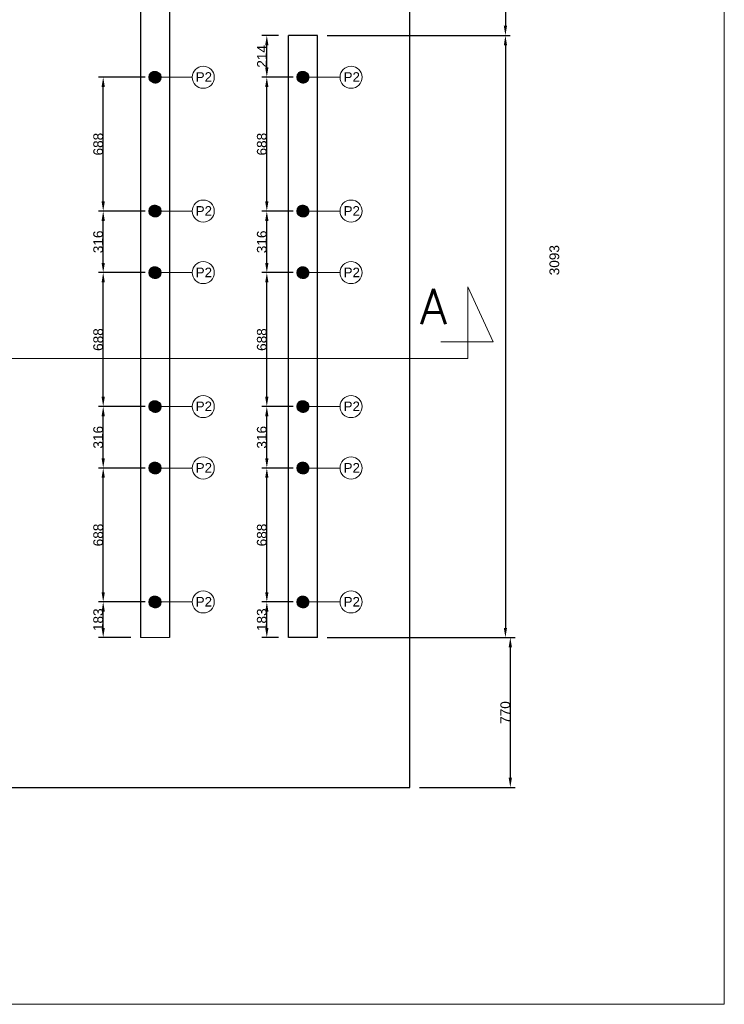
# Model space of a CAD drawing. Extents: x -90708 to 277869, y -117 to 207445.
# Tile 2 of 233: x -87088 to -83467, y 114828 to 119887. Entities that reach past the tile are written whole.
import ezdxf

# ---------------------------------------------------------------- set-up
doc = ezdxf.new("R2010")
doc.units = 0
doc.header["$MEASUREMENT"] = 0
doc.header["$PDMODE"] = 3
doc.header["$PDSIZE"] = 0.005
doc.layers.get('Defpoints').update_dxf_attribs({"linetype": 'CONTINUOUS'})
doc.layers.add('ARQ-COTAS', color=20, linetype='CONTINUOUS', lineweight=18)
for name, color, linetype in [('ARQ-DETALHES', 7, 'CONTINUOUS'), ('ARQ-TEXTO ESC', 160, 'CONTINUOUS'), ('ARQ-TEXTO4', 4, 'CONTINUOUS'), ('TEXTO - CAP BTU', 30, 'CONTINUOUS')]:
    doc.layers.add(name, color=color, linetype=linetype)
doc.styles.add('ARIAL', font='arial.ttf')
doc.styles.add('romans', font='romans.shx')
doc.dimstyles.new('COTA-50', dxfattribs={"dimscale": 0, "dimtxt": 50, "dimasz": 50, "dimexe": 25, "dimexo": 50, "dimgap": 0.04, "dimtad": 1, "dimdec": 0, "dimzin": 9, "dimdsep": 46, "dimtxsty": 'ARIAL', "dimcen": 1, "dimdle": 75, "dimclrd": 256, "dimclre": 256, "dimclrt": 2, "dimaunit": 1, "dimadec": 0, "dimazin": 0, "dimtfac": 2, "dimtdec": 0, "dimtmove": 2, "dimatfit": 0, "dimfxl": 0.05, "dimtolj": 1, "dimtzin": 4, "dimarcsym": 0})

# ---------------------------------------------------------------- blocks, each defined once
blk = doc.blocks.new('*D1081')
at = {"layer": 'ARQ-COTAS', "lineweight": -2, "transparency": 16777216}
for p, q in [((-85032.8, 120957.1), (-84566.9, 120957.1)), ((-84591.9, 120907.1), (-84591.9, 119855.1)), ((-85507.4, 119805.1), (-84566.9, 119805.1))]:
    blk.add_line(p, q, dxfattribs=at)
at = {"layer": 'ARQ-COTAS', "transparency": 16777216}
for points in [[(-84600.2, 120907.1), (-84583.6, 120907.1), (-84591.9, 120957.1)], [(-84600.2, 119855.1), (-84583.6, 119855.1), (-84591.9, 119805.1)]]:
    blk.add_solid(points, dxfattribs=at)
at = {"layer": 'Defpoints', "color": 0, "transparency": 16777216}
for p in [(-85082.8, 120957.1), (-85557.4, 119805.1), (-84591.9, 119805.1)]:
    blk.add_point(p, dxfattribs=at)
at = {"layer": 'ARQ-COTAS', "color": 2, "transparency": 16777216, "insert": (-84617.5, 120381.1), "char_height": 50, "attachment_point": 5, "rotation": 90, "style": 'ARIAL'}
blk.add_mtext('\\A1;1152', dxfattribs=at)
blk = doc.blocks.new('*D1090')
at = {"layer": 'ARQ-COTAS', "lineweight": -2, "transparency": 16777216}
for p, q in [((-86442.4, 117583.1), (-86683.7, 117583.1)), ((-86658.7, 116945.1), (-86658.7, 117533.1)), ((-86442.4, 116895.1), (-86683.7, 116895.1))]:
    blk.add_line(p, q, dxfattribs=at)
at = {"layer": 'ARQ-COTAS', "transparency": 16777216}
for points in [[(-86667, 117533.1), (-86650.3, 117533.1), (-86658.7, 117583.1)], [(-86667, 116945.1), (-86650.3, 116945.1), (-86658.7, 116895.1)]]:
    blk.add_solid(points, dxfattribs=at)
at = {"layer": 'Defpoints', "color": 0, "transparency": 16777216}
for p in [(-86658.7, 117583.1), (-86392.4, 117583.1), (-86392.4, 116895.1)]:
    blk.add_point(p, dxfattribs=at)
at = {"layer": 'ARQ-COTAS', "color": 2, "transparency": 16777216, "insert": (-86684.2, 117239.1), "char_height": 50, "attachment_point": 5, "rotation": 90, "style": 'ARIAL'}
blk.add_mtext('\\A1;688', dxfattribs=at)
blk = doc.blocks.new('*D1091')
at = {"layer": 'ARQ-COTAS', "lineweight": -2, "transparency": 16777216}
for p, q in [((-85682.4, 117583.1), (-85843, 117583.1)), ((-85818, 116945.1), (-85818, 117533.1)), ((-85682.4, 116895.1), (-85843, 116895.1))]:
    blk.add_line(p, q, dxfattribs=at)
at = {"layer": 'ARQ-COTAS', "transparency": 16777216}
for points in [[(-85826.3, 117533.1), (-85809.6, 117533.1), (-85818, 117583.1)], [(-85826.3, 116945.1), (-85809.6, 116945.1), (-85818, 116895.1)]]:
    blk.add_solid(points, dxfattribs=at)
at = {"layer": 'Defpoints', "color": 0, "transparency": 16777216}
for p in [(-85818, 117583.1), (-85632.4, 117583.1), (-85632.4, 116895.1)]:
    blk.add_point(p, dxfattribs=at)
at = {"layer": 'ARQ-COTAS', "color": 2, "transparency": 16777216, "insert": (-85843.5, 117239.1), "char_height": 50, "attachment_point": 5, "rotation": 90, "style": 'ARIAL'}
blk.add_mtext('\\A1;688', dxfattribs=at)
blk = doc.blocks.new('*D1100')
at = {"layer": 'ARQ-COTAS', "lineweight": -2, "transparency": 16777216}
for p, q in [((-86442.4, 118587.1), (-86683.7, 118587.1)), ((-86658.7, 117949.1), (-86658.7, 118537.1)), ((-86442.4, 117899.1), (-86683.7, 117899.1))]:
    blk.add_line(p, q, dxfattribs=at)
at = {"layer": 'ARQ-COTAS', "transparency": 16777216}
for points in [[(-86667, 118537.1), (-86650.3, 118537.1), (-86658.7, 118587.1)], [(-86667, 117949.1), (-86650.3, 117949.1), (-86658.7, 117899.1)]]:
    blk.add_solid(points, dxfattribs=at)
at = {"layer": 'Defpoints', "color": 0, "transparency": 16777216}
for p in [(-86658.7, 118587.1), (-86392.4, 118587.1), (-86392.4, 117899.1)]:
    blk.add_point(p, dxfattribs=at)
at = {"layer": 'ARQ-COTAS', "color": 2, "transparency": 16777216, "insert": (-86684.2, 118243.1), "char_height": 50, "attachment_point": 5, "rotation": 90, "style": 'ARIAL'}
blk.add_mtext('\\A1;688', dxfattribs=at)
blk = doc.blocks.new('*D1101')
at = {"layer": 'ARQ-COTAS', "lineweight": -2, "transparency": 16777216}
for p, q in [((-85682.4, 118587.1), (-85843, 118587.1)), ((-85818, 117949.1), (-85818, 118537.1)), ((-85682.4, 117899.1), (-85843, 117899.1))]:
    blk.add_line(p, q, dxfattribs=at)
at = {"layer": 'ARQ-COTAS', "transparency": 16777216}
for points in [[(-85826.3, 118537.1), (-85809.6, 118537.1), (-85818, 118587.1)], [(-85826.3, 117949.1), (-85809.6, 117949.1), (-85818, 117899.1)]]:
    blk.add_solid(points, dxfattribs=at)
at = {"layer": 'Defpoints', "color": 0, "transparency": 16777216}
for p in [(-85818, 118587.1), (-85632.4, 118587.1), (-85632.4, 117899.1)]:
    blk.add_point(p, dxfattribs=at)
at = {"layer": 'ARQ-COTAS', "color": 2, "transparency": 16777216, "insert": (-85843.5, 118243.1), "char_height": 50, "attachment_point": 5, "rotation": 90, "style": 'ARIAL'}
blk.add_mtext('\\A1;688', dxfattribs=at)
blk = doc.blocks.new('*D1102')
at = {"layer": 'ARQ-COTAS', "lineweight": -2, "transparency": 16777216}
for p, q in [((-86442.4, 119591.1), (-86683.7, 119591.1)), ((-86658.7, 118953.1), (-86658.7, 119541.1)), ((-86442.4, 118903.1), (-86683.7, 118903.1))]:
    blk.add_line(p, q, dxfattribs=at)
at = {"layer": 'ARQ-COTAS', "transparency": 16777216}
for points in [[(-86667, 119541.1), (-86650.3, 119541.1), (-86658.7, 119591.1)], [(-86667, 118953.1), (-86650.3, 118953.1), (-86658.7, 118903.1)]]:
    blk.add_solid(points, dxfattribs=at)
at = {"layer": 'Defpoints', "color": 0, "transparency": 16777216}
for p in [(-86658.7, 119591.1), (-86392.4, 119591.1), (-86392.4, 118903.1)]:
    blk.add_point(p, dxfattribs=at)
at = {"layer": 'ARQ-COTAS', "color": 2, "transparency": 16777216, "insert": (-86684.2, 119247.1), "char_height": 50, "attachment_point": 5, "rotation": 90, "style": 'ARIAL'}
blk.add_mtext('\\A1;688', dxfattribs=at)
blk = doc.blocks.new('*D1103')
at = {"layer": 'ARQ-COTAS', "lineweight": -2, "transparency": 16777216}
for p, q in [((-85682.4, 119591.1), (-85843, 119591.1)), ((-85818, 118953.1), (-85818, 119541.1)), ((-85682.4, 118903.1), (-85843, 118903.1))]:
    blk.add_line(p, q, dxfattribs=at)
at = {"layer": 'ARQ-COTAS', "transparency": 16777216}
for points in [[(-85826.3, 119541.1), (-85809.6, 119541.1), (-85818, 119591.1)], [(-85826.3, 118953.1), (-85809.6, 118953.1), (-85818, 118903.1)]]:
    blk.add_solid(points, dxfattribs=at)
at = {"layer": 'Defpoints', "color": 0, "transparency": 16777216}
for p in [(-85818, 119591.1), (-85632.4, 119591.1), (-85632.4, 118903.1)]:
    blk.add_point(p, dxfattribs=at)
at = {"layer": 'ARQ-COTAS', "color": 2, "transparency": 16777216, "insert": (-85843.5, 119247.1), "char_height": 50, "attachment_point": 5, "rotation": 90, "style": 'ARIAL'}
blk.add_mtext('\\A1;688', dxfattribs=at)
blk = doc.blocks.new('*D1109')
at = {"layer": 'ARQ-COTAS', "lineweight": -2, "transparency": 16777216}
for p, q in [((-86442.4, 116895.1), (-86683.7, 116895.1)), ((-86658.7, 116762.1), (-86658.7, 116845.1)), ((-86517.4, 116712.1), (-86683.7, 116712.1))]:
    blk.add_line(p, q, dxfattribs=at)
at = {"layer": 'ARQ-COTAS', "transparency": 16777216}
for points in [[(-86667, 116845.1), (-86650.3, 116845.1), (-86658.7, 116895.1)], [(-86667, 116762.1), (-86650.3, 116762.1), (-86658.7, 116712.1)]]:
    blk.add_solid(points, dxfattribs=at)
at = {"layer": 'Defpoints', "color": 0, "transparency": 16777216}
for p in [(-86658.7, 116895.1), (-86392.4, 116895.1), (-86467.4, 116712.1)]:
    blk.add_point(p, dxfattribs=at)
at = {"layer": 'ARQ-COTAS', "color": 2, "transparency": 16777216, "insert": (-86684.3, 116803.6), "char_height": 50, "attachment_point": 5, "rotation": 90, "style": 'ARIAL'}
blk.add_mtext('\\A1;183', dxfattribs=at)
blk = doc.blocks.new('*D1110')
at = {"layer": 'ARQ-COTAS', "lineweight": -2, "transparency": 16777216}
for p, q in [((-85682.4, 116895.1), (-85843, 116895.1)), ((-85818, 116762.1), (-85818, 116845.1)), ((-85757.4, 116712.1), (-85843, 116712.1))]:
    blk.add_line(p, q, dxfattribs=at)
at = {"layer": 'ARQ-COTAS', "transparency": 16777216}
for points in [[(-85826.3, 116845.1), (-85809.6, 116845.1), (-85818, 116895.1)], [(-85826.3, 116762.1), (-85809.6, 116762.1), (-85818, 116712.1)]]:
    blk.add_solid(points, dxfattribs=at)
at = {"layer": 'Defpoints', "color": 0, "transparency": 16777216}
for p in [(-85818, 116895.1), (-85632.4, 116895.1), (-85707.4, 116712.1)]:
    blk.add_point(p, dxfattribs=at)
at = {"layer": 'ARQ-COTAS', "color": 2, "transparency": 16777216, "insert": (-85843.5, 116803.6), "char_height": 50, "attachment_point": 5, "rotation": 90, "style": 'ARIAL'}
blk.add_mtext('\\A1;183', dxfattribs=at)
blk = doc.blocks.new('*D1111')
at = {"layer": 'ARQ-COTAS', "lineweight": -2, "transparency": 16777216}
for p, q in [((-86442.4, 117899.1), (-86683.7, 117899.1)), ((-86658.7, 117633.1), (-86658.7, 117849.1)), ((-86442.4, 117583.1), (-86683.7, 117583.1))]:
    blk.add_line(p, q, dxfattribs=at)
at = {"layer": 'ARQ-COTAS', "transparency": 16777216}
for points in [[(-86667, 117849.1), (-86650.3, 117849.1), (-86658.7, 117899.1)], [(-86667, 117633.1), (-86650.3, 117633.1), (-86658.7, 117583.1)]]:
    blk.add_solid(points, dxfattribs=at)
at = {"layer": 'Defpoints', "color": 0, "transparency": 16777216}
for p in [(-86658.7, 117899.1), (-86392.4, 117899.1), (-86392.4, 117583.1)]:
    blk.add_point(p, dxfattribs=at)
at = {"layer": 'ARQ-COTAS', "color": 2, "transparency": 16777216, "insert": (-86684.3, 117741.1), "char_height": 50, "attachment_point": 5, "rotation": 90, "style": 'ARIAL'}
blk.add_mtext('\\A1;316', dxfattribs=at)
blk = doc.blocks.new('*D1112')
at = {"layer": 'ARQ-COTAS', "lineweight": -2, "transparency": 16777216}
for p, q in [((-85682.4, 117899.1), (-85843, 117899.1)), ((-85818, 117633.1), (-85818, 117849.1)), ((-85682.4, 117583.1), (-85843, 117583.1))]:
    blk.add_line(p, q, dxfattribs=at)
at = {"layer": 'ARQ-COTAS', "transparency": 16777216}
for points in [[(-85826.3, 117849.1), (-85809.6, 117849.1), (-85818, 117899.1)], [(-85826.3, 117633.1), (-85809.6, 117633.1), (-85818, 117583.1)]]:
    blk.add_solid(points, dxfattribs=at)
at = {"layer": 'Defpoints', "color": 0, "transparency": 16777216}
for p in [(-85818, 117899.1), (-85632.4, 117899.1), (-85632.4, 117583.1)]:
    blk.add_point(p, dxfattribs=at)
at = {"layer": 'ARQ-COTAS', "color": 2, "transparency": 16777216, "insert": (-85843.5, 117741.1), "char_height": 50, "attachment_point": 5, "rotation": 90, "style": 'ARIAL'}
blk.add_mtext('\\A1;316', dxfattribs=at)
blk = doc.blocks.new('*D1113')
at = {"layer": 'ARQ-COTAS', "lineweight": -2, "transparency": 16777216}
for p, q in [((-86442.4, 118903.1), (-86683.7, 118903.1)), ((-86658.7, 118637.1), (-86658.7, 118853.1)), ((-86442.4, 118587.1), (-86683.7, 118587.1))]:
    blk.add_line(p, q, dxfattribs=at)
at = {"layer": 'ARQ-COTAS', "transparency": 16777216}
for points in [[(-86667, 118853.1), (-86650.3, 118853.1), (-86658.7, 118903.1)], [(-86667, 118637.1), (-86650.3, 118637.1), (-86658.7, 118587.1)]]:
    blk.add_solid(points, dxfattribs=at)
at = {"layer": 'Defpoints', "color": 0, "transparency": 16777216}
for p in [(-86658.7, 118903.1), (-86392.4, 118903.1), (-86392.4, 118587.1)]:
    blk.add_point(p, dxfattribs=at)
at = {"layer": 'ARQ-COTAS', "color": 2, "transparency": 16777216, "insert": (-86684.3, 118745.1), "char_height": 50, "attachment_point": 5, "rotation": 90, "style": 'ARIAL'}
blk.add_mtext('\\A1;316', dxfattribs=at)
blk = doc.blocks.new('*D1114')
at = {"layer": 'ARQ-COTAS', "lineweight": -2, "transparency": 16777216}
for p, q in [((-85682.4, 118903.1), (-85843, 118903.1)), ((-85818, 118637.1), (-85818, 118853.1)), ((-85682.4, 118587.1), (-85843, 118587.1))]:
    blk.add_line(p, q, dxfattribs=at)
at = {"layer": 'ARQ-COTAS', "transparency": 16777216}
for points in [[(-85826.3, 118853.1), (-85809.6, 118853.1), (-85818, 118903.1)], [(-85826.3, 118637.1), (-85809.6, 118637.1), (-85818, 118587.1)]]:
    blk.add_solid(points, dxfattribs=at)
at = {"layer": 'Defpoints', "color": 0, "transparency": 16777216}
for p in [(-85818, 118903.1), (-85632.4, 118903.1), (-85632.4, 118587.1)]:
    blk.add_point(p, dxfattribs=at)
at = {"layer": 'ARQ-COTAS', "color": 2, "transparency": 16777216, "insert": (-85843.5, 118745.1), "char_height": 50, "attachment_point": 5, "rotation": 90, "style": 'ARIAL'}
blk.add_mtext('\\A1;316', dxfattribs=at)
blk = doc.blocks.new('*D1115')
at = {"layer": 'ARQ-COTAS', "lineweight": -2, "transparency": 16777216}
for p, q in [((-85757.4, 119805.1), (-85843, 119805.1)), ((-85818, 119641.1), (-85818, 119755.1)), ((-85682.4, 119591.1), (-85843, 119591.1))]:
    blk.add_line(p, q, dxfattribs=at)
at = {"layer": 'ARQ-COTAS', "transparency": 16777216}
for points in [[(-85826.3, 119755.1), (-85809.6, 119755.1), (-85818, 119805.1)], [(-85826.3, 119641.1), (-85809.6, 119641.1), (-85818, 119591.1)]]:
    blk.add_solid(points, dxfattribs=at)
at = {"layer": 'Defpoints', "color": 0, "transparency": 16777216}
for p in [(-85818, 119805.1), (-85707.4, 119805.1), (-85632.4, 119591.1)]:
    blk.add_point(p, dxfattribs=at)
at = {"layer": 'ARQ-COTAS', "color": 2, "transparency": 16777216, "insert": (-85843.1, 119698.1), "char_height": 50, "attachment_point": 5, "rotation": 90, "style": 'ARIAL'}
blk.add_mtext('\\A1;214', dxfattribs=at)
blk = doc.blocks.new('*D1117')
at = {"layer": 'ARQ-COTAS', "lineweight": -2, "transparency": 16777216}
for p, q in [((-85507.4, 119805.1), (-84566.9, 119805.1)), ((-84591.9, 119755.1), (-84591.9, 116762.1)), ((-85507.4, 116712.1), (-84566.9, 116712.1))]:
    blk.add_line(p, q, dxfattribs=at)
at = {"layer": 'ARQ-COTAS', "transparency": 16777216}
for points in [[(-84600.2, 119755.1), (-84583.6, 119755.1), (-84591.9, 119805.1)], [(-84600.2, 116762.1), (-84583.6, 116762.1), (-84591.9, 116712.1)]]:
    blk.add_solid(points, dxfattribs=at)
at = {"layer": 'Defpoints', "color": 0, "transparency": 16777216}
for p in [(-85557.4, 119805.1), (-85557.4, 116712.1), (-84591.9, 116712.1)]:
    blk.add_point(p, dxfattribs=at)
at = {"layer": 'ARQ-COTAS', "color": 2, "transparency": 16777216, "insert": (-84340.3, 118651), "char_height": 50, "attachment_point": 5, "rotation": 90, "style": 'ARIAL'}
blk.add_mtext('\\A1;3093', dxfattribs=at)
blk = doc.blocks.new('*D1118')
at = {"layer": 'ARQ-COTAS', "lineweight": -2, "transparency": 16777216}
for p, q in [((-85507.4, 116712.1), (-84541.9, 116712.1)), ((-84566.9, 116662.1), (-84566.9, 115991.9)), ((-85032.8, 115941.9), (-84541.9, 115941.9))]:
    blk.add_line(p, q, dxfattribs=at)
at = {"layer": 'ARQ-COTAS', "transparency": 16777216}
for points in [[(-84575.2, 116662.1), (-84558.6, 116662.1), (-84566.9, 116712.1)], [(-84575.2, 115991.9), (-84558.6, 115991.9), (-84566.9, 115941.9)]]:
    blk.add_solid(points, dxfattribs=at)
at = {"layer": 'Defpoints', "color": 0, "transparency": 16777216}
for p in [(-85557.4, 116712.1), (-85082.8, 115941.9), (-84566.9, 115941.9)]:
    blk.add_point(p, dxfattribs=at)
at = {"layer": 'ARQ-COTAS', "color": 2, "transparency": 16777216, "insert": (-84592.5, 116327), "char_height": 50, "attachment_point": 5, "rotation": 90, "style": 'ARIAL'}
blk.add_mtext('\\A1;770', dxfattribs=at)

msp = doc.modelspace()

# ---------------------------------------------------------------- hatches: boundary and pattern name
at = {"layer": 'ARQ-TEXTO ESC'}
h = msp.add_hatch(dxfattribs=at)
h.set_pattern_fill('ANSI31', color=0)
h.set_pattern_definition([(45, (-182125.26321, -12178.84542), (-0.08838834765, 0.08838834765), [])])
h.paths.add_polyline_path([(-86362.398, 119591.078, 1), (-86422.398, 119591.078, 1)])
h = msp.add_hatch(dxfattribs=at)
h.set_pattern_fill('ANSI31', color=0)
h.set_pattern_definition([(45, (-181365.26321, -12178.84542), (-0.08838834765, 0.08838834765), [])])
h.paths.add_polyline_path([(-85602.398, 119591.078, 1), (-85662.398, 119591.078, 1)])
h = msp.add_hatch(dxfattribs=at)
h.set_pattern_fill('ANSI31', color=0)
h.set_pattern_definition([(45, (-182125.26321, -12866.84542), (-0.08838834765, 0.08838834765), [])])
h.paths.add_polyline_path([(-86362.398, 118903.078, 1), (-86422.398, 118903.078, 1)])
h = msp.add_hatch(dxfattribs=at)
h.set_pattern_fill('ANSI31', color=0)
h.set_pattern_definition([(45, (-181365.26321, -12866.84542), (-0.08838834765, 0.08838834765), [])])
h.paths.add_polyline_path([(-85602.398, 118903.078, 1), (-85662.398, 118903.078, 1)])
h = msp.add_hatch(dxfattribs=at)
h.set_pattern_fill('ANSI31', color=0)
h.set_pattern_definition([(45, (-182125.26321, -13182.84542), (-0.08838834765, 0.08838834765), [])])
h.paths.add_polyline_path([(-86362.398, 118587.078, 1), (-86422.398, 118587.078, 1)])
h = msp.add_hatch(dxfattribs=at)
h.set_pattern_fill('ANSI31', color=0)
h.set_pattern_definition([(45, (-181365.26321, -13182.84542), (-0.08838834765, 0.08838834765), [])])
h.paths.add_polyline_path([(-85602.398, 118587.078, 1), (-85662.398, 118587.078, 1)])
h = msp.add_hatch(dxfattribs=at)
h.set_pattern_fill('ANSI31', color=0)
h.set_pattern_definition([(45, (-182125.26321, -13870.84542), (-0.08838834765, 0.08838834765), [])])
h.paths.add_polyline_path([(-86362.398, 117899.078, 1), (-86422.398, 117899.078, 1)])
h = msp.add_hatch(dxfattribs=at)
h.set_pattern_fill('ANSI31', color=0)
h.set_pattern_definition([(45, (-181365.26321, -13870.84542), (-0.08838834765, 0.08838834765), [])])
h.paths.add_polyline_path([(-85602.398, 117899.078, 1), (-85662.398, 117899.078, 1)])
h = msp.add_hatch(dxfattribs=at)
h.set_pattern_fill('ANSI31', color=0)
h.set_pattern_definition([(45, (-182125.26321, -14186.84542), (-0.08838834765, 0.08838834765), [])])
h.paths.add_polyline_path([(-86362.398, 117583.078, 1), (-86422.398, 117583.078, 1)])
h = msp.add_hatch(dxfattribs=at)
h.set_pattern_fill('ANSI31', color=0)
h.set_pattern_definition([(45, (-181365.26321, -14186.84542), (-0.08838834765, 0.08838834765), [])])
h.paths.add_polyline_path([(-85602.398, 117583.078, 1), (-85662.398, 117583.078, 1)])
h = msp.add_hatch(dxfattribs=at)
h.set_pattern_fill('ANSI31', color=0)
h.set_pattern_definition([(45, (-182125.26321, -14874.84542), (-0.08838834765, 0.08838834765), [])])
h.paths.add_polyline_path([(-86362.398, 116895.078, 1), (-86422.398, 116895.078, 1)])
h = msp.add_hatch(dxfattribs=at)
h.set_pattern_fill('ANSI31', color=0)
h.set_pattern_definition([(45, (-181365.26321, -14874.84542), (-0.08838834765, 0.08838834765), [])])
h.paths.add_polyline_path([(-85602.398, 116895.078, 1), (-85662.398, 116895.078, 1)])

# ---------------------------------------------------------------- linework, layer by layer
at = {"layer": 'ARQ-COTAS'}
for p, q in [((-84785.428, 118145.676), (-84785.428, 118513.676)), ((-84785.428, 118513.676), (-84655.428, 118230.676)), ((-84655.428, 118230.676), (-84923.428, 118230.676)), ((-88924.109, 118145.676), (-84785.428, 118145.676)), ((-86467.398, 116712.077), (-86317.398, 116712.077))]:
    msp.add_line(p, q, dxfattribs=at)
msp.add_lwpolyline([(-90708.366, 122968.978), (-83467.236, 122968.978), (-83467.236, 114827.914), (-90708.366, 114827.914)], close=True, dxfattribs=at)
at = {"layer": 'ARQ-DETALHES'}
for p, q in [((-86467.398, 120957.118), (-86467.398, 116712.077)), ((-86317.398, 120957.118), (-86317.398, 116712.077)), ((-85082.774, 115941.926), (-85082.774, 120957.118)), ((-85707.398, 116712.077), (-85707.398, 119805.124)), ((-85557.398, 119805.124), (-85707.398, 119805.124)), ((-85557.398, 116712.077), (-85557.398, 119805.124)), ((-85557.398, 116712.077), (-85707.398, 116712.077)), ((-88582.774, 115941.926), (-85082.774, 115941.926))]:
    msp.add_line(p, q, dxfattribs=at)
at = {"layer": 'ARQ-TEXTO ESC'}
for centre in [(-86392.398, 119591.078), (-85632.398, 119591.078), (-86392.398, 118903.078), (-85632.398, 118903.078), (-86392.398, 118587.078), (-85632.398, 118587.078), (-86392.398, 117899.078), (-85632.398, 117899.078), (-86392.398, 117583.078), (-85632.398, 117583.078), (-86392.398, 116895.078), (-85632.398, 116895.078)]:
    msp.add_circle(centre, 30, dxfattribs=at)
at = {"layer": 'ARQ-TEXTO4', "lineweight": 13}
for p, q in [((-86201.607, 119591.078), (-86392.398, 119591.078)), ((-85441.607, 119591.078), (-85632.398, 119591.078)), ((-86201.607, 118903.078), (-86392.398, 118903.078)), ((-85441.607, 118903.078), (-85632.398, 118903.078)), ((-86201.607, 118587.078), (-86392.398, 118587.078)), ((-85441.607, 118587.078), (-85632.398, 118587.078)), ((-86201.607, 117899.078), (-86392.398, 117899.078)), ((-85441.607, 117899.078), (-85632.398, 117899.078)), ((-86201.607, 117583.078), (-86392.398, 117583.078)), ((-85441.607, 117583.078), (-85632.398, 117583.078)), ((-86201.607, 116895.078), (-86392.398, 116895.078)), ((-85441.607, 116895.078), (-85632.398, 116895.078))]:
    msp.add_line(p, q, dxfattribs=at)
for centre in [(-86144.876, 119591.078), (-85384.876, 119591.078), (-86144.876, 118903.078), (-85384.876, 118903.078), (-86144.876, 118587.078), (-85384.876, 118587.078), (-86144.876, 117899.078), (-85384.876, 117899.078), (-86144.876, 117583.078), (-85384.876, 117583.078), (-86144.876, 116895.078), (-85384.876, 116895.078)]:
    msp.add_circle(centre, 56.731, dxfattribs=at)

# ---------------------------------------------------------------- texts
at = {"layer": 'ARQ-COTAS', "insert": (-85030.928, 118502.949), "char_height": 180, "attachment_point": 1, "style": 'romans'}
msp.add_mtext_dynamic_manual_height_columns('A', width=168, gutter_width=0.9, heights=[0], dxfattribs=at)
at = {"layer": 'TEXTO - CAP BTU', "style": 'ARIAL'}
for p in [(-86183.216, 119567.617), (-85423.216, 119567.617), (-86183.216, 118879.617), (-85423.216, 118879.617), (-86183.216, 118563.617), (-85423.216, 118563.617), (-86183.216, 117875.617), (-85423.216, 117875.617), (-86183.216, 117559.617), (-85423.216, 117559.617), (-86183.216, 116871.617), (-85423.216, 116871.617)]:
    msp.add_text('P2', height=49, dxfattribs=at).set_placement(p)

# ---------------------------------------------------------------- dimensions: what is measured, and where the dimension line sits
at = {"layer": 'ARQ-COTAS'}
for base, p1, p2, picture, middle in [((-84591.892, 119805.124), (-85082.774, 120957.118), (-85557.398, 119805.124), '*D1081', (-84617.461, 120381.121)), ((-85817.959, 119805.124), (-85632.398, 119591.078), (-85707.398, 119805.124), '*D1115', (-85843.102, 119698.101)), ((-86658.679, 119591.078), (-86392.398, 118903.078), (-86392.398, 119591.078), '*D1102', (-86684.247, 119247.078)), ((-85817.959, 119591.078), (-85632.398, 118903.078), (-85632.398, 119591.078), '*D1103', (-85843.528, 119247.078)), ((-86658.679, 118903.078), (-86392.398, 118587.078), (-86392.398, 118903.078), '*D1113', (-86684.264, 118745.078)), ((-85817.959, 118903.078), (-85632.398, 118587.078), (-85632.398, 118903.078), '*D1114', (-85843.545, 118745.078)), ((-86658.679, 118587.078), (-86392.398, 117899.078), (-86392.398, 118587.078), '*D1100', (-86684.247, 118243.078)), ((-85817.959, 118587.078), (-85632.398, 117899.078), (-85632.398, 118587.078), '*D1101', (-85843.528, 118243.078)), ((-86658.679, 117899.078), (-86392.398, 117583.078), (-86392.398, 117899.078), '*D1111', (-86684.264, 117741.078)), ((-85817.959, 117899.078), (-85632.398, 117583.078), (-85632.398, 117899.078), '*D1112', (-85843.545, 117741.078)), ((-86658.679, 117583.078), (-86392.398, 116895.078), (-86392.398, 117583.078), '*D1090', (-86684.247, 117239.078)), ((-85817.959, 117583.078), (-85632.398, 116895.078), (-85632.398, 117583.078), '*D1091', (-85843.528, 117239.078)), ((-86658.679, 116895.078), (-86467.398, 116712.077), (-86392.398, 116895.078), '*D1109', (-86684.264, 116803.577)), ((-85817.959, 116895.078), (-85707.398, 116712.077), (-85632.398, 116895.078), '*D1110', (-85843.545, 116803.577)), ((-84566.892, 115941.926), (-85557.398, 116712.077), (-85082.774, 115941.926), '*D1118', (-84592.461, 116327.001))]:
    dim = msp.add_linear_dim(base=base, p1=p1, p2=p2, angle=90, dimstyle='COTA-50', override={"dimscale": 1}, dxfattribs=at)
    dim.commit()
    dim.dimension.update_dxf_attribs({"geometry": picture, "text_midpoint": middle})
dim = msp.add_linear_dim(base=(-84591.892, 116712.077), p1=(-85557.398, 119805.124), p2=(-85557.398, 116712.077), angle=90, dimstyle='COTA-50', override={"dimscale": 1}, dxfattribs=at)
dim.commit()
dim.dimension.update_dxf_attribs({"geometry": '*D1117', "text_midpoint": (-84340.263, 118651.006), "dimtype": 160})

doc.saveas('drawing.dxf')
